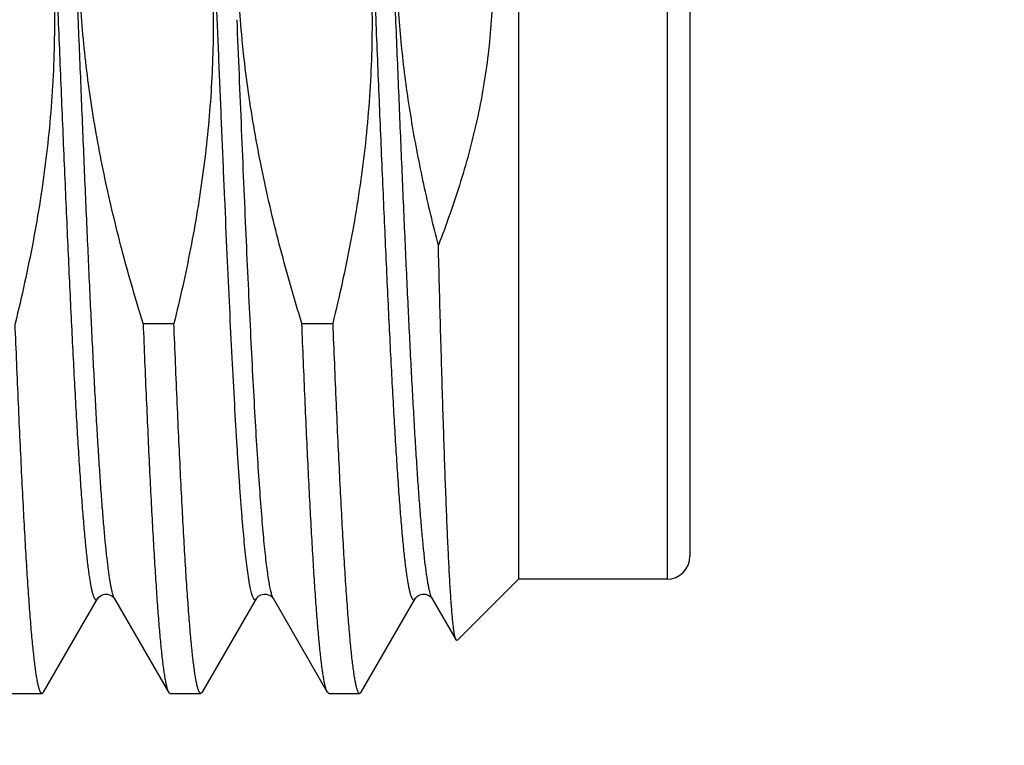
# Model space of a CAD drawing. Header units: inches. Extents: x 0 to 22, y 0 to 17.
# Tile 14 of 98: x 2.496 to 2.668, y 9.587 to 9.714. Entities that reach past the tile are written whole.
import ezdxf

# ---------------------------------------------------------------- set-up
doc = ezdxf.new("R2010")
doc.units = ezdxf.units.IN
doc.header["$LTSCALE"] = 1.21
doc.header["$MEASUREMENT"] = 0
doc.layers.get('0').update_dxf_attribs({"linetype": 'CONTINUOUS'})
doc.layers.add('DIMENSIONS', color=7, linetype='CONTINUOUS')
doc.styles.get("Standard").update_dxf_attribs({"font": 'txt', "width": 0.8})
doc.dimstyles.new('DIMSTYLE_1', dxfattribs={"dimtxt": 0.125, "dimasz": 0.18, "dimexe": 0.125, "dimexo": 0.0625, "dimgap": 0.03125, "dimtad": 0, "dimtih": 1, "dimtoh": 1, "dimzin": 4, "dimdsep": 46, "dimtxsty": 'STANDARD', "dimblk": '_FILLED', "dimblk1": '_FILLED', "dimblk2": '_FILLED', "dimcen": 0.09, "dimadec": 0, "dimazin": 0, "dimtp": 0.01, "dimtm": 0.01, "dimtfac": 1, "dimtofl": 0, "dimtmove": 0, "dimatfit": 3, "dimldrblk": '_FILLED', "dimfxl": 1, "dimtolj": 1, "dimtzin": 4, "dimarcsym": 0})

# ---------------------------------------------------------------- blocks, each defined once
blk = doc.blocks.new('*D36')
at = {"layer": 'DIMENSIONS', "color": 2, "linetype": 'CONTINUOUS'}
for p, q in [((2.8103175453, 9.7619729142), (2.8103175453, 12.026674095)), ((2.6601298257, 9.5710982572), (2.8103175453, 9.7619729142)), ((2.6601298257, 9.241530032), (2.6601298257, 9.5710982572))]:
    blk.add_line(p, q, dxfattribs=at)
at = {"layer": 'DIMENSIONS', "color": 2, "linetype": 'CONTINUOUS', "insert": (2.7478175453, 12.089174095), "char_height": 0.125, "width": 1.025, "attachment_point": 1, "rotation": 90, "line_spacing_factor": 0.9}
blk.add_mtext('.44{\\Ftxt.shx;\\W1.000000;\\H0.125000; }[11.1]', dxfattribs=at)
blk = doc.blocks.new('_FILLED')
at = {"color": 0, "linetype": 'BYBLOCK'}
blk.add_solid([(0, 0), (-1, 0.1736111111), (-1, -0.1736111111)], dxfattribs=at)

msp = doc.modelspace()

# ---------------------------------------------------------------- linework, layer by layer
at = {"color": 7, "linetype": 'CONTINUOUS'}
for p, q in [((2.6129959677, 9.821864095), (2.6129959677, 9.619864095)), ((2.5829959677, 9.7800144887), (2.5829959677, 9.615864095)), ((2.517344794, 9.6605752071), (2.5227345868, 9.6605752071)), ((2.545121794, 9.6605752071), (2.5505115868, 9.6605752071)), ((2.5829959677, 9.615864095), (2.57226601, 9.6051341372)), ((2.6089959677, 9.615864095), (2.5829959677, 9.615864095)), ((2.4999473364, 9.5960979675), (2.5094495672, 9.6125208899)), ((2.5122829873, 9.6125348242), (2.5122913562, 9.6125209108)), ((2.5122913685, 9.6125208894), (2.5217935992, 9.5960979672)), ((2.5277243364, 9.5960979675), (2.5372265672, 9.6125208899)), ((2.5400647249, 9.6125270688), (2.540068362, 9.6125209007)), ((2.5400683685, 9.6125208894), (2.5495705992, 9.5960979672)), ((2.5555013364, 9.5960979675), (2.5650035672, 9.6125208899)), ((2.5678417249, 9.6125270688), (2.567845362, 9.6125209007)), ((2.5678453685, 9.6125208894), (2.572081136, 9.6052013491)), ((2.57226601, 9.6051341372), (2.572081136, 9.6052013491)), ((2.4942870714, 9.595864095), (2.4996768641, 9.595864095)), ((2.4999473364, 9.5960979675), (2.4996768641, 9.595864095)), ((2.5217935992, 9.5960979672), (2.5220640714, 9.595864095)), ((2.5220640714, 9.595864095), (2.5274538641, 9.595864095)), ((2.5277243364, 9.5960979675), (2.5274538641, 9.595864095)), ((2.5498410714, 9.595864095), (2.5495705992, 9.5960979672)), ((2.5498410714, 9.595864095), (2.5552308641, 9.595864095)), ((2.5552308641, 9.595864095), (2.5555013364, 9.5960979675))]:
    msp.add_line(p, q, dxfattribs=at)
at = {"color": 9, "linetype": 'CONTINUOUS'}
for p, q in [((2.6089959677, 9.7800628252), (2.6089959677, 9.615864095)), ((2.5278875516, 9.7701804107), (2.5302639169, 9.7136770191))]:
    msp.add_line(p, q, dxfattribs=at)
at = {"color": 7, "linetype": 'CONTINUOUS'}
for points in [[(2.5094496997, 9.6125211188), (2.5094812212, 9.612569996), (2.5095911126, 9.6127041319), (2.509819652, 9.6129045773), (2.5101888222, 9.6131118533), (2.5106550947, 9.6132379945), (2.5111335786, 9.61323115), (2.5115991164, 9.6130914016), (2.5119581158, 9.6128770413), (2.5121716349, 9.6126803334), (2.5122689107, 9.6125565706), (2.5122829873, 9.6125348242)], [(2.5372263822, 9.6125205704), (2.5372413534, 9.6125449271), (2.5373340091, 9.6126664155), (2.5375543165, 9.6128727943), (2.5379455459, 9.6131032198), (2.5384519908, 9.6132404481), (2.5389519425, 9.6132241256), (2.5394091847, 9.6130760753), (2.5397491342, 9.6128661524), (2.5399529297, 9.6126755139), (2.5400471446, 9.6125547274), (2.5400647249, 9.6125270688)], [(2.5650033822, 9.6125205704), (2.5650183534, 9.6125449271), (2.5651110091, 9.6126664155), (2.5653313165, 9.6128727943), (2.5657225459, 9.6131032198), (2.5662289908, 9.6132404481), (2.5667289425, 9.6132241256), (2.5671861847, 9.6130760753), (2.5675261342, 9.6128661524), (2.5677299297, 9.6126755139), (2.5678241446, 9.6125547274), (2.5678417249, 9.6125270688)]]:
    msp.add_lwpolyline(points, dxfattribs=at)
msp.add_arc((2.6089959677, 9.619864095), 0.004, 270, 360, dxfattribs=at)
for points, knots in [([(2.4920159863, 9.7761416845), (2.4933853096, 9.7714579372), (2.495911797, 9.7620265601), (2.4984123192, 9.7500777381), (2.4999406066, 9.7404366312), (2.5008339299, 9.7331694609), (2.501459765, 9.7258742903), (2.5018077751, 9.7185604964), (2.5018725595, 9.7112386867), (2.5016542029, 9.7039198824), (2.5011582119, 9.6966147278), (2.5003949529, 9.6893328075), (2.4993786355, 9.6820819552), (2.4977089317, 9.672464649), (2.4961298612, 9.6653120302), (2.4949575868, 9.6605752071)], [0, 0, 0, 0, 0.1249949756, 0.2499852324, 0.3124874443, 0.3749896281, 0.4374917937, 0.4999939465, 0.5624960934, 0.6249982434, 0.6875004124, 0.7500026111, 0.8125048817, 0.8750071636, 1, 1, 1, 1]), ([(2.5197956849, 9.776132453), (2.521280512, 9.7710530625), (2.5233208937, 9.7633760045), (2.5255691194, 9.7530316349), (2.5269946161, 9.7452202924), (2.5281355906, 9.7373622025), (2.5289712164, 9.7294655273), (2.529485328, 9.7215414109), (2.529607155, 9.7162485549), (2.5296124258, 9.7136023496)], [0, 0, 0, 0, 0.2499836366, 0.3749868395, 0.499989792, 0.6249925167, 0.7499951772, 0.8749974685, 1, 1, 1, 1]), ([(2.5475780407, 9.7761141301), (2.5489466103, 9.7714314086), (2.5514716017, 9.762002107), (2.5539703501, 9.7500559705), (2.5554973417, 9.7404170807), (2.556389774, 9.7331516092), (2.5570148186, 9.7258581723), (2.5573621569, 9.7185461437), (2.5574264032, 9.7112261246), (2.5572076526, 9.7039091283), (2.5567114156, 9.6966057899), (2.5559480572, 9.6893256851), (2.5549317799, 9.68207664), (2.5532623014, 9.6724617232), (2.551683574, 9.6653108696), (2.5505115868, 9.6605752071)], [0, 0, 0, 0, 0.1249949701, 0.2499852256, 0.3124874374, 0.3749896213, 0.437491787, 0.49999394, 0.5624960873, 0.6249982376, 0.6875004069, 0.7500026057, 0.8125048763, 0.875007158, 1, 1, 1, 1]), ([(2.5695204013, 9.7660991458), (2.5709204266, 9.7624323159), (2.572831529, 9.756855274), (2.5749131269, 9.7492835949), (2.5762203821, 9.7435397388), (2.5772530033, 9.7377400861), (2.5779932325, 9.7318956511), (2.5784272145, 9.7260203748), (2.5785463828, 9.7201302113), (2.5783483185, 9.7142421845), (2.5778370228, 9.7083731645), (2.577022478, 9.7025386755), (2.5759196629, 9.69675202), (2.5745471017, 9.6910235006), (2.5723854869, 9.6834743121), (2.5704225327, 9.6779156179), (2.5689912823, 9.6742608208)], [0, 0, 0, 0, 0.1249836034, 0.1874865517, 0.2499892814, 0.3124919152, 0.3749944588, 0.4374969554, 0.4999994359, 0.5625019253, 0.6250044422, 0.6875070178, 0.7500096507, 0.8125124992, 0.8750151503, 1, 1, 1, 1]), ([(2.517344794, 9.6605752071), (2.5160910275, 9.6646268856), (2.5137314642, 9.6727772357), (2.5107311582, 9.6851464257), (2.5087652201, 9.6955716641), (2.5075625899, 9.7039696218), (2.506855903, 9.7102935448), (2.5063533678, 9.7166369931), (2.5060612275, 9.7229936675), (2.5059828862, 9.729356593), (2.5061186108, 9.7357185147), (2.506465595, 9.742072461), (2.5072020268, 9.7505239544), (2.508050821, 9.7568337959), (2.5087338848, 9.7610194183)], [0, 0, 0, 0, 0.1249984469, 0.249994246, 0.3749872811, 0.4374898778, 0.4999925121, 0.5624951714, 0.6249978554, 0.687500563, 0.7500032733, 0.8125059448, 0.8750085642, 1, 1, 1, 1]), ([(2.5343795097, 9.7136023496), (2.5342245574, 9.715578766), (2.5339751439, 9.7195366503), (2.5337865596, 9.7254820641), (2.5337851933, 9.7314305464), (2.5339703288, 9.7373760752), (2.5343389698, 9.743313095), (2.5350680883, 9.7512099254), (2.5358723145, 9.7571064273), (2.536510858, 9.7610192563)], [0, 0, 0, 0, 0.1250025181, 0.2500066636, 0.3750093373, 0.5000125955, 0.6250156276, 0.7500184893, 1, 1, 1, 1]), ([(2.5689912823, 9.6742608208), (2.5680723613, 9.6777913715), (2.5663702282, 9.684888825), (2.5642899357, 9.6956376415), (2.5627460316, 9.7064774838), (2.5617924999, 9.7173857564), (2.5614647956, 9.7283310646), (2.561772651, 9.7392769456), (2.5626983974, 9.7501872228), (2.563700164, 9.7574179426), (2.5642877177, 9.7610184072)], [0, 0, 0, 0, 0.1250035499, 0.2500051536, 0.3750053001, 0.5000040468, 0.6250021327, 0.7500003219, 0.8749994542, 1, 1, 1, 1]), ([(2.5296124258, 9.7136023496), (2.5296168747, 9.7113687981), (2.5295465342, 9.7069011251), (2.5292060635, 9.7002078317), (2.5286369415, 9.6935300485), (2.5275860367, 9.6846569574), (2.5257532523, 9.6736343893), (2.5238076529, 9.6649111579), (2.5227345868, 9.6605752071)], [0, 0, 0, 0, 0.1250057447, 0.2500121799, 0.3750178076, 0.5000236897, 0.7500082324, 1, 1, 1, 1]), ([(2.545121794, 9.6605752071), (2.5437863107, 9.6648909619), (2.5412831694, 9.6735756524), (2.5386698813, 9.6845689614), (2.5369507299, 9.6934405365), (2.5358619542, 9.7001305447), (2.5349878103, 9.7068519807), (2.5345560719, 9.7113502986), (2.5343795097, 9.7136023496)], [0, 0, 0, 0, 0.2499942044, 0.4999819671, 0.6249864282, 0.7499906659, 0.874995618, 1, 1, 1, 1]), ([(2.572081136, 9.605201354), (2.5720622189, 9.605234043), (2.5720262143, 9.6053129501), (2.5719783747, 9.6054512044), (2.5719302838, 9.6056243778), (2.5718820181, 9.6058324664), (2.5718336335, 9.6060755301), (2.5717651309, 9.6064687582), (2.5716814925, 9.6070476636), (2.5715853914, 9.6078465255), (2.571489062, 9.6087827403), (2.5713925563, 9.609855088), (2.5712959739, 9.6110622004), (2.5711993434, 9.6124025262), (2.5710649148, 9.6144506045), (2.5708994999, 9.6173297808), (2.5707079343, 9.6211572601), (2.570516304, 9.6254666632), (2.5703246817, 9.6302367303), (2.5701331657, 9.6354441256), (2.5699418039, 9.6410635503), (2.5697506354, 9.6470678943), (2.5695596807, 9.6534283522), (2.5693000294, 9.6625321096), (2.5691140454, 9.6695126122), (2.5689912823, 9.6742608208)], [0, 0, 0, 0, 0.0016379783, 0.0037473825, 0.0063418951, 0.0094282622, 0.013010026, 0.017088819, 0.0267379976, 0.0383728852, 0.0519830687, 0.0675538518, 0.085067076, 0.1045014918, 0.1258334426, 0.1740817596, 0.2295737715, 0.2920359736, 0.3611621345, 0.4366153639, 0.518030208, 0.6050145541, 0.6971522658, 0.7940039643, 1, 1, 1, 1]), ([(2.4996768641, 9.595864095), (2.4996644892, 9.595864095), (2.4996389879, 9.5958671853), (2.4996014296, 9.5958808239), (2.4995641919, 9.5959032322), (2.499511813, 9.595947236), (2.4994475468, 9.5960265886), (2.4993748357, 9.5961500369), (2.4993020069, 9.5963075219), (2.4992290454, 9.5964991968), (2.4991559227, 9.5967252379), (2.4990523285, 9.5970938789), (2.4989257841, 9.5976417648), (2.4987803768, 9.59840306), (2.4986345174, 9.5993003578), (2.4984882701, 9.6003327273), (2.4983417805, 9.6014991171), (2.4981951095, 9.6027982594), (2.4980482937, 9.6042287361), (2.4978445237, 9.6063933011), (2.4975930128, 9.6094146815), (2.4973007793, 9.6134095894), (2.497008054, 9.617882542), (2.4967149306, 9.6228136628), (2.4964215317, 9.6281810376), (2.4961279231, 9.6339608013), (2.495834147, 9.6401272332), (2.4954327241, 9.649041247), (2.4951464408, 9.6558974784), (2.4949575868, 9.6605752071)], [0, 0, 0, 0, 0.0005704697, 0.0011714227, 0.0018290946, 0.002563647, 0.0043150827, 0.0065008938, 0.0091571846, 0.0123033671, 0.0159505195, 0.0201053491, 0.0299522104, 0.0418599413, 0.0558298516, 0.0718550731, 0.089923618, 0.1100194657, 0.1321230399, 0.1562121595, 0.210243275, 0.2718825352, 0.340862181, 0.4168798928, 0.4996008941, 0.5886596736, 0.6836623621, 0.7841872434, 1, 1, 1, 1]), ([(2.517344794, 9.6605752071), (2.5175232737, 9.6561544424), (2.5177938, 9.649664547), (2.5181717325, 9.641211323), (2.5184488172, 9.6353271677), (2.518725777, 9.6297812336), (2.5190025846, 9.6245954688), (2.5192791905, 9.6197903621), (2.5195555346, 9.6153849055), (2.5198315, 9.6113964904), (2.5201069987, 9.6078408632), (2.5203441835, 9.6051555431), (2.5205363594, 9.6032344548), (2.5206747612, 9.601966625), (2.5208130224, 9.600816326), (2.520951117, 9.5997846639), (2.5210889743, 9.5988726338), (2.5212264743, 9.598081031), (2.5213635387, 9.5974105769), (2.5214828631, 9.5969290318), (2.5215805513, 9.5966059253), (2.5216494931, 9.5964082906), (2.5217182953, 9.5962412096), (2.5217681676, 9.5961419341), (2.5217935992, 9.5960979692)], [0, 0, 0, 0, 0.2051315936, 0.3011584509, 0.3923170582, 0.4782469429, 0.5586105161, 0.6330919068, 0.7013992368, 0.7632657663, 0.8184514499, 0.8667446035, 0.888248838, 0.9079644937, 0.9258745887, 0.9419639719, 0.9562212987, 0.968637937, 0.9792110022, 0.9879444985, 0.9916267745, 0.9948579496, 0.9976451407, 1, 1, 1, 1]), ([(2.5274538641, 9.595864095), (2.5274414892, 9.595864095), (2.5274159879, 9.5958671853), (2.5273784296, 9.5958808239), (2.5273411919, 9.5959032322), (2.527288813, 9.595947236), (2.5272245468, 9.5960265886), (2.5271518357, 9.5961500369), (2.5270790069, 9.5963075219), (2.5270060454, 9.5964991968), (2.5269329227, 9.5967252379), (2.5268293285, 9.5970938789), (2.5267027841, 9.5976417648), (2.5265573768, 9.59840306), (2.5264115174, 9.5993003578), (2.5262652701, 9.6003327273), (2.5261187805, 9.6014991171), (2.5259721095, 9.6027982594), (2.5258252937, 9.6042287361), (2.5256215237, 9.6063933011), (2.5253700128, 9.6094146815), (2.5250777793, 9.6134095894), (2.524785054, 9.617882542), (2.5244919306, 9.6228136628), (2.5241985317, 9.6281810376), (2.5239049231, 9.6339608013), (2.523611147, 9.6401272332), (2.5232097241, 9.649041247), (2.5229234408, 9.6558974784), (2.5227345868, 9.6605752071)], [0, 0, 0, 0, 0.0005704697, 0.0011714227, 0.0018290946, 0.002563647, 0.0043150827, 0.0065008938, 0.0091571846, 0.0123033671, 0.0159505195, 0.0201053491, 0.0299522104, 0.0418599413, 0.0558298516, 0.0718550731, 0.089923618, 0.1100194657, 0.1321230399, 0.1562121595, 0.210243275, 0.2718825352, 0.340862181, 0.4168798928, 0.4996008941, 0.5886596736, 0.6836623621, 0.7841872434, 1, 1, 1, 1]), ([(2.5495705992, 9.5960979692), (2.5495451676, 9.5961419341), (2.5494952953, 9.5962412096), (2.5494264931, 9.5964082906), (2.5493575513, 9.5966059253), (2.5492598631, 9.5969290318), (2.5491405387, 9.5974105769), (2.5490034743, 9.598081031), (2.5488659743, 9.5988726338), (2.548728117, 9.5997846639), (2.5485900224, 9.600816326), (2.5484517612, 9.601966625), (2.5483133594, 9.6032344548), (2.5481211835, 9.6051555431), (2.5478839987, 9.6078408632), (2.5476085, 9.6113964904), (2.5473325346, 9.6153849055), (2.5470561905, 9.6197903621), (2.5467795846, 9.6245954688), (2.546502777, 9.6297812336), (2.5462258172, 9.6353271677), (2.5459487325, 9.641211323), (2.5455708, 9.649664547), (2.5453002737, 9.6561544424), (2.545121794, 9.6605752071)], [0, 0, 0, 0, 0.0023548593, 0.0051420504, 0.0083732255, 0.0120555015, 0.0207889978, 0.031362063, 0.0437787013, 0.0580360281, 0.0741254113, 0.0920355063, 0.111751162, 0.1332553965, 0.1815485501, 0.2367342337, 0.2986007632, 0.3669080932, 0.4413894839, 0.5217530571, 0.6076829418, 0.6988415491, 0.7948684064, 1, 1, 1, 1]), ([(2.5505115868, 9.6605752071), (2.5507004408, 9.6558974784), (2.5509867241, 9.649041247), (2.551388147, 9.6401272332), (2.5516819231, 9.6339608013), (2.5519755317, 9.6281810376), (2.5522689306, 9.6228136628), (2.552562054, 9.617882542), (2.5528547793, 9.6134095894), (2.5531470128, 9.6094146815), (2.5533985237, 9.6063933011), (2.5536022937, 9.6042287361), (2.5537491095, 9.6027982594), (2.5538957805, 9.6014991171), (2.5540422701, 9.6003327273), (2.5541885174, 9.5993003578), (2.5543343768, 9.59840306), (2.5544797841, 9.5976417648), (2.5546063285, 9.5970938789), (2.5547099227, 9.5967252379), (2.5547830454, 9.5964991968), (2.5548560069, 9.5963075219), (2.5549288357, 9.5961500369), (2.5550015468, 9.5960265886), (2.555065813, 9.595947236), (2.5551181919, 9.5959032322), (2.5551554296, 9.5958808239), (2.5551929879, 9.5958671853), (2.5552184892, 9.595864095), (2.5552308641, 9.595864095)], [0, 0, 0, 0, 0.2158127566, 0.3163376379, 0.4113403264, 0.5003991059, 0.5831201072, 0.659137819, 0.7281174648, 0.789756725, 0.8437878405, 0.8678769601, 0.8899805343, 0.910076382, 0.9281449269, 0.9441701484, 0.9581400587, 0.9700477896, 0.9798946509, 0.9840494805, 0.9876966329, 0.9908428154, 0.9934991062, 0.9956849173, 0.997436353, 0.9981709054, 0.9988285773, 0.9994295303, 1, 1, 1, 1])]:
    msp.add_open_spline(points, degree=3, knots=knots, dxfattribs=at)
at = {"color": 9, "linetype": 'CONTINUOUS'}
for points, knots in [([(2.5001077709, 9.7702412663), (2.500308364, 9.7658517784), (2.5007051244, 9.7568623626), (2.5012835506, 9.7431423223), (2.5018622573, 9.7290342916), (2.5024410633, 9.7147839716), (2.5030198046, 9.7006395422), (2.5035066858, 9.6890305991), (2.5038989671, 9.6799810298), (2.5041901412, 9.6734414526), (2.504481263, 9.6671085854), (2.5047723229, 9.6610100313), (2.5050633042, 9.6551723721), (2.5053541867, 9.649621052), (2.5056449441, 9.6443802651), (2.5059355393, 9.639472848), (2.5062259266, 9.6349201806), (2.5065160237, 9.6307420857), (2.5068057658, 9.6269567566), (2.5070541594, 9.6240560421), (2.507254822, 9.6219443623), (2.5074003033, 9.6205207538), (2.5075457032, 9.619206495), (2.5076909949, 9.6180030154), (2.5078361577, 9.6169116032), (2.507981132, 9.6159334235), (2.5081258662, 9.6150695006), (2.5082702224, 9.6143206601), (2.5084141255, 9.613687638), (2.5085394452, 9.6132341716), (2.5086420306, 9.6129310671), (2.5087144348, 9.6127462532), (2.5087867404, 9.6125906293), (2.5088589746, 9.6124640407), (2.5089314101, 9.6123662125), (2.5090045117, 9.612296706), (2.5090696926, 9.6122618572), (2.5091207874, 9.6122515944), (2.509171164, 9.6122518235), (2.5092368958, 9.6122736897), (2.5092955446, 9.6123181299), (2.509341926, 9.6123658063), (2.5093929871, 9.6124287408), (2.5094273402, 9.6124824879), (2.5094495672, 9.6125208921)], [0, 0, 0, 0, 0.0829497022, 0.1698640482, 0.2592321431, 0.3495001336, 0.4390984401, 0.5264691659, 0.5688422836, 0.6100934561, 0.6500433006, 0.6885181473, 0.7253508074, 0.7603813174, 0.7934576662, 0.8244365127, 0.8531838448, 0.8795756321, 0.9034984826, 0.9248503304, 0.9345335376, 0.9435413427, 0.9518644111, 0.9594946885, 0.9664247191, 0.9726485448, 0.9781612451, 0.9829596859, 0.9870430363, 0.9904138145, 0.9918348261, 0.9930821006, 0.9941590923, 0.995071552, 0.9958291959, 0.9964492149, 0.9969629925, 0.9971970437, 0.9974266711, 0.9979074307, 0.9984720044, 0.9987998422, 0.9991623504, 1, 1, 1, 1]), ([(2.5556631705, 9.7702106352), (2.5558637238, 9.7658213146), (2.5562604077, 9.7568324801), (2.5568387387, 9.7431136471), (2.5574173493, 9.7290074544), (2.5579960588, 9.7147594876), (2.5585747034, 9.7006178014), (2.5590615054, 9.6890113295), (2.5594537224, 9.6799638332), (2.5597448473, 9.6734258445), (2.5600359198, 9.6670945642), (2.5603269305, 9.6609975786), (2.5606178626, 9.655161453), (2.560908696, 9.6496116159), (2.5611994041, 9.6443722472), (2.5614899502, 9.6394661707), (2.5617802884, 9.6349147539), (2.5620703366, 9.6307378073), (2.5623600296, 9.6269535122), (2.5626083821, 9.6240535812), (2.5628090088, 9.6219424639), (2.562954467, 9.6205192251), (2.5630998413, 9.6192053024), (2.5632451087, 9.6180021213), (2.5633902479, 9.6169109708), (2.5635351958, 9.615933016), (2.5636799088, 9.6150692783), (2.5638242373, 9.6143205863), (2.5639681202, 9.6136876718), (2.564093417, 9.6132342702), (2.5641959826, 9.6129311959), (2.5642683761, 9.6127463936), (2.5643406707, 9.6125907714), (2.5644128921, 9.6124641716), (2.5644853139, 9.6123663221), (2.5645584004, 9.6122967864), (2.5646235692, 9.6122619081), (2.5646746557, 9.6122516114), (2.5647250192, 9.6122518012), (2.5647907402, 9.6122736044), (2.5648493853, 9.6123179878), (2.5648957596, 9.6123656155), (2.5649468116, 9.6124284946), (2.5649811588, 9.6124822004), (2.5650033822, 9.6125205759)], [0, 0, 0, 0, 0.0829627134, 0.1698861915, 0.2592599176, 0.3495304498, 0.4391286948, 0.5264973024, 0.568868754, 0.610117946, 0.6500655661, 0.6885380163, 0.7253681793, 0.7603961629, 0.7934700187, 0.8244464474, 0.8531914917, 0.879581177, 0.9035021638, 0.9248524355, 0.9345350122, 0.9435422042, 0.9518648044, 0.9594946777, 0.9664243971, 0.9726480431, 0.9781606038, 0.9829590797, 0.9870424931, 0.9904135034, 0.9918346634, 0.9930820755, 0.9941592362, 0.995071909, 0.995829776, 0.996449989, 0.9969638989, 0.9971979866, 0.997427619, 0.9979082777, 0.9984726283, 0.9988003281, 0.9991626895, 1, 1, 1, 1]), ([(2.5038642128, 9.7637408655), (2.5040438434, 9.7596861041), (2.5044000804, 9.7514312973), (2.5049228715, 9.7388904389), (2.5054458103, 9.7260940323), (2.5059687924, 9.7132234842), (2.5064917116, 9.7004612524), (2.5070144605, 9.6879882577), (2.5075368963, 9.6759813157), (2.5080588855, 9.6646106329), (2.5085026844, 9.6556071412), (2.5088609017, 9.6488427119), (2.5091233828, 9.6441405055), (2.5093857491, 9.6397104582), (2.5096479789, 9.635568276), (2.5099100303, 9.6317286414), (2.5101718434, 9.6282051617), (2.5104333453, 9.625010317), (2.510694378, 9.622155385), (2.510954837, 9.6196504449), (2.5111799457, 9.6177868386), (2.5113629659, 9.6164781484), (2.5114938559, 9.6156340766), (2.5116245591, 9.6148832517), (2.5117549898, 9.6142262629), (2.5118850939, 9.6136636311), (2.5119980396, 9.6132551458), (2.512090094, 9.6129768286), (2.5121555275, 9.6128027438), (2.5122208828, 9.6126524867), (2.5122676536, 9.612561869), (2.5122913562, 9.6125209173)], [0, 0, 0, 0, 0.0803420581, 0.1635545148, 0.2484597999, 0.3338562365, 0.4185351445, 0.5012980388, 0.580973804, 0.6564353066, 0.726615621, 0.759412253, 0.7905235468, 0.8198397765, 0.8472577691, 0.8726812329, 0.8960211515, 0.9171962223, 0.9361334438, 0.9527686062, 0.9670470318, 0.9732883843, 0.9789252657, 0.9839542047, 0.9883733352, 0.992182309, 0.9953833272, 0.9967580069, 0.9979839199, 0.9990633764, 1, 1, 1, 1]), ([(2.5594193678, 9.7637147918), (2.5595989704, 9.7596602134), (2.5599551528, 9.7514059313), (2.560477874, 9.7388660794), (2.5610007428, 9.7260710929), (2.5615236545, 9.7132023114), (2.5620465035, 9.7004421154), (2.5625691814, 9.6879713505), (2.5630915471, 9.6759667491), (2.5636134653, 9.6645984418), (2.5640572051, 9.6555969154), (2.564415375, 9.6488340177), (2.5646778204, 9.6441329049), (2.5649401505, 9.6397039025), (2.5652023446, 9.6355627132), (2.5654643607, 9.6317240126), (2.5657261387, 9.6282013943), (2.5659876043, 9.62500733), (2.5662486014, 9.6221530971), (2.566509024, 9.6196487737), (2.5667341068, 9.6177856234), (2.5669170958, 9.616477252), (2.5670479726, 9.6156333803), (2.5671786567, 9.6148827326), (2.567309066, 9.6142258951), (2.5674391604, 9.6136633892), (2.5675520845, 9.613254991), (2.5676441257, 9.6129767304), (2.5677095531, 9.6128026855), (2.567774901, 9.6126524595), (2.5678216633, 9.6125618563), (2.567845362, 9.6125209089)], [0, 0, 0, 0, 0.0803522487, 0.1635722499, 0.2484826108, 0.3338819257, 0.4185617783, 0.5013240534, 0.5809978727, 0.656456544, 0.7266333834, 0.7594281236, 0.7905375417, 0.8198519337, 0.8472680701, 0.8726897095, 0.8960279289, 0.9172015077, 0.9361373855, 0.9527713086, 0.9670486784, 0.973289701, 0.9789261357, 0.9839548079, 0.9883737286, 0.992182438, 0.995383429, 0.9967580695, 0.9979839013, 0.9990633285, 1, 1, 1, 1]), ([(2.5302639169, 9.7136770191), (2.5304082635, 9.710138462), (2.5306955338, 9.7031188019), (2.5311284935, 9.6927092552), (2.5315613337, 9.6825722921), (2.5319939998, 9.6728059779), (2.5324264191, 9.6635048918), (2.5328584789, 9.654759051), (2.5332900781, 9.646653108), (2.5336585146, 9.6403348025), (2.533955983, 9.6356586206), (2.5341728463, 9.6324550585), (2.5343895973, 9.6294655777), (2.5346062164, 9.6266974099), (2.5348226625, 9.6241572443), (2.5350388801, 9.6218512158), (2.5352547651, 9.6197848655), (2.5354702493, 9.6179631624), (2.5356561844, 9.6166008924), (2.5358070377, 9.6156371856), (2.5359152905, 9.6150089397), (2.5360234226, 9.614444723), (2.5361314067, 9.6139448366), (2.5362391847, 9.61350953), (2.5363466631, 9.6131388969), (2.5364538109, 9.6128330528), (2.5365475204, 9.6126204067), (2.5366243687, 9.6124845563), (2.5366784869, 9.6124052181), (2.5367327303, 9.6123419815), (2.5367873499, 9.6122947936), (2.5368427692, 9.612263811), (2.5368992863, 9.6122498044), (2.5369561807, 9.6122537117), (2.5370122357, 9.6122752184), (2.537067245, 9.6123132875), (2.5371216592, 9.612367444), (2.5371758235, 9.6124376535), (2.5372094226, 9.612491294), (2.5372263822, 9.6125205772)], [0, 0, 0, 0, 0.1038524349, 0.2060197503, 0.3055178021, 0.4013837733, 0.4926919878, 0.578561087, 0.6581627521, 0.7307301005, 0.7641552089, 0.795565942, 0.8248873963, 0.852049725, 0.8769884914, 0.8996454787, 0.9199683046, 0.9379112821, 0.9534364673, 0.9602828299, 0.966514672, 0.9721300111, 0.9771280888, 0.9815098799, 0.9852782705, 0.9884398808, 0.991008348, 0.9920785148, 0.9930128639, 0.9938203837, 0.9945151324, 0.9951191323, 0.9956655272, 0.996198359, 0.9967648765, 0.9974049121, 0.9981464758, 0.9990076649, 1, 1, 1, 1]), ([(2.5337280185, 9.7136770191), (2.5339892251, 9.7072737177), (2.5343793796, 9.6977618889), (2.5349106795, 9.6852376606), (2.5353051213, 9.6762234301), (2.535699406, 9.6675676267), (2.5360934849, 9.6593397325), (2.5364872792, 9.6516058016), (2.5368806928, 9.6444279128), (2.5372735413, 9.6378636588), (2.5376656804, 9.6319657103), (2.5380030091, 9.6274900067), (2.5382765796, 9.624278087), (2.5384737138, 9.6221563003), (2.5386706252, 9.6202326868), (2.5388672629, 9.6185110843), (2.5390634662, 9.6169948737), (2.5392591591, 9.6156870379), (2.5394288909, 9.6147297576), (2.5395673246, 9.6140709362), (2.5396656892, 9.6136559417), (2.5397638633, 9.6132946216), (2.5398618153, 9.6129870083), (2.5399594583, 9.6127331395), (2.5400313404, 9.6125848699), (2.540068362, 9.6125209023)], [0, 0, 0, 0, 0.1895160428, 0.2815204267, 0.3706997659, 0.4563400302, 0.5377552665, 0.6142938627, 0.6853438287, 0.7503378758, 0.8087583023, 0.8601417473, 0.8830659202, 0.9040844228, 0.9231567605, 0.9402472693, 0.9553253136, 0.9683656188, 0.9793504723, 0.9840691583, 0.9882721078, 0.9919609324, 0.9951392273, 0.9978143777, 1, 1, 1, 1])]:
    msp.add_open_spline(points, degree=3, knots=knots, dxfattribs=at)

# ---------------------------------------------------------------- dimensions: what is measured, and where the dimension line sits
at = {"layer": 'DIMENSIONS', "color": 2, "linetype": 'CONTINUOUS'}
dim = msp.add_ordinate_dim(feature_location=(2.6601298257, 9.241530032), offset=(0.15018771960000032, 2.7851440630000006), dtype=0, origin=(2.2249959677, 9.107530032), dimstyle='DIMSTYLE_1', dxfattribs=at)
dim.commit()
dim.dimension.update_dxf_attribs({"geometry": '*D36', "text_midpoint": (2.8103175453, 12.601674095)})

doc.saveas('drawing.dxf')
